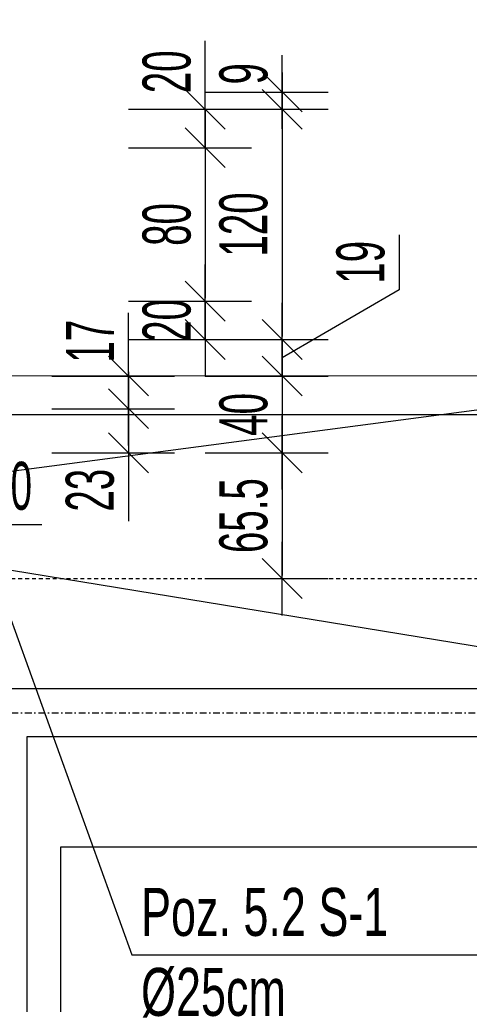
# Model space of a CAD drawing. Header units: millimetres. Extents: x -12386 to -7050, y -1495 to 2173.
# Tile 20 of 25: x -10161 to -9927, y 904 to 1418. Entities that reach past the tile are written whole.
import ezdxf

# ---------------------------------------------------------------- set-up
doc = ezdxf.new("R2010")
doc.units = ezdxf.units.MM
doc.header["$LTSCALE"] = 10
doc.linetypes.add('MO', pattern=[0.7, 0.35, -0.17, 0.01, -0.17])
doc.linetypes.add('MP', pattern=[0.36, 0.2, -0.16])
for name, color, linetype in [('BA_wis', 2, 'Continuous'), ('BA_wym', 1, 'Continuous'), ('BD_lpm', 1, 'MP'), ('BD_osm', 1, 'MO'), ('BD_wic', 1, 'Continuous'), ('BD_wig', 3, 'Continuous'), ('BD_wis', 2, 'Continuous'), ('BZ_odn', 1, 'Continuous'), ('BZ_txs', 2, 'Continuous')]:
    doc.layers.add(name, color=color, linetype=linetype)
doc.styles.add('BIKTS', font='bikromsw.shx', dxfattribs={"width": 0.8})
doc.styles.add('BIKWYM', font='bikromsw.shx', dxfattribs={"width": 0.6})
doc.dimstyles.new('BA_KR_100_cm', dxfattribs={"dimtxt": 25, "dimasz": 1.666667, "dimexe": 24, "dimexo": 0, "dimgap": 0, "dimtad": 0, "dimdec": 1, "dimrnd": 0.5, "dimzin": 9, "dimdsep": 46, "dimtxsty": 'BIKWYM', "dimblk": 'WYM-KR', "dimcen": 0, "dimdle": 20, "dimclrd": 256, "dimclre": 256, "dimclrt": 2, "dimadec": 0, "dimazin": 0, "dimtfac": 0.033333, "dimtdec": 1, "dimtmove": 0, "dimatfit": 3, "dimldrblk": 'WYM-KR', "dimfxl": 25, "dimfxlon": 1, "dimtvp": 0.8, "dimtolj": 1, "dimarcsym": 0})
doc.dimstyles.new('BZ_ST_100_cm', dxfattribs={"dimtxt": 25, "dimasz": 1.666667, "dimexe": 24, "dimexo": 0, "dimgap": 0, "dimtad": 0, "dimdec": 1, "dimrnd": 0.5, "dimdsep": 46, "dimtxsty": 'BIKWYM', "dimblk": 'WYM-ST', "dimcen": 0, "dimdle": 20, "dimclrd": 256, "dimclre": 256, "dimclrt": 7, "dimadec": 0, "dimazin": 0, "dimtfac": 0.033333, "dimtdec": 1, "dimtix": 1, "dimtmove": 2, "dimatfit": 3, "dimldrblk": 'WYM-ST', "dimfxl": 25, "dimfxlon": 1, "dimtvp": 0.8, "dimtolj": 1, "dimtzin": 0, "dimarcsym": 0})

# ---------------------------------------------------------------- blocks, each defined once
blk = doc.blocks.new('WYM-KR')
at = {"color": 7, "linetype": 'ByBlock'}
blk.add_line((6.24, 6.24), (-6.24, -6.24), dxfattribs=at)
at = {"linetype": 'ByBlock'}
blk.add_line((11.52, 0), (-11.52, 0), dxfattribs=at)
blk = doc.blocks.new('*D129')
at = {"layer": 'BA_wym', "lineweight": -2}
for p, q in [((-10182.08, 1599.85), (-10182.08, 1663.85)), ((-10157.08, 1599.85), (-10157.08, 1663.85)), ((-10183.74, 1639.85), (-10185.41, 1639.85)), ((-10182.08, 1639.85), (-10157.08, 1639.85)), ((-10155.41, 1639.85), (-10121.36, 1639.85))]:
    blk.add_line(p, q, dxfattribs=at)
at = {"layer": 'Defpoints', "color": 0}
for p in [(-10157.08, 1639.85), (-10182.08, 1043.85), (-10157.08, 1043.85)]:
    blk.add_point(p, dxfattribs=at)
at = {"layer": 'BA_wym', "lineweight": -2, "xscale": 1.666666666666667, "yscale": 1.666666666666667, "zscale": 1.666666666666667}
blk.add_blockref('WYM-KR', (-10182.08, 1639.85), dxfattribs=at)
at = {"layer": 'BA_wym', "lineweight": -2, "xscale": 1.666666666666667, "yscale": 1.666666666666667, "zscale": 1.666666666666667, "rotation": 180}
blk.add_blockref('WYM-KR', (-10157.08, 1639.85), dxfattribs=at)
at = {"layer": 'BA_wym', "color": 2, "insert": (-10137.55, 1659.85), "char_height": 25, "attachment_point": 5, "style": 'BIKWYM'}
blk.add_mtext('\\A1;25', dxfattribs=at)
blk = doc.blocks.new('*D130')
at = {"layer": 'BA_wym', "lineweight": -2}
for p, q in [((-10157.08, 1599.85), (-10157.08, 1663.85)), ((-9818.07, 1599.85), (-9818.07, 1663.85)), ((-10155.41, 1639.85), (-9819.74, 1639.85))]:
    blk.add_line(p, q, dxfattribs=at)
at = {"layer": 'Defpoints', "color": 0}
for p in [(-9818.07, 1639.85), (-9818.07, 1119.71), (-10157.08, 1043.85)]:
    blk.add_point(p, dxfattribs=at)
at = {"layer": 'BA_wym', "lineweight": -2, "xscale": 1.666666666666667, "yscale": 1.666666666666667, "zscale": 1.666666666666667, "rotation": 180}
blk.add_blockref('WYM-KR', (-10157.08, 1639.85), dxfattribs=at)
at = {"layer": 'BA_wym', "lineweight": -2, "xscale": 1.666666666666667, "yscale": 1.666666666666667, "zscale": 1.666666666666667}
blk.add_blockref('WYM-KR', (-9818.07, 1639.85), dxfattribs=at)
at = {"layer": 'BA_wym', "color": 2, "insert": (-9987.57, 1659.85), "char_height": 25, "attachment_point": 5, "style": 'BIKWYM'}
blk.add_mtext('\\A1;339', dxfattribs=at)
blk = doc.blocks.new('*D140')
at = {"layer": 'BA_wym', "lineweight": -2}
for p, q in [((-10199.58, 1639.85), (-10199.58, 1703.85)), ((-10139.58, 1639.85), (-10139.58, 1703.85)), ((-10197.91, 1679.85), (-10141.24, 1679.85))]:
    blk.add_line(p, q, dxfattribs=at)
at = {"layer": 'Defpoints', "color": 0}
for p in [(-10139.58, 1679.85), (-10199.58, 986.35), (-10139.58, 986.35)]:
    blk.add_point(p, dxfattribs=at)
at = {"layer": 'BA_wym', "lineweight": -2, "xscale": 1.666666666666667, "yscale": 1.666666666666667, "zscale": 1.666666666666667, "rotation": 180}
blk.add_blockref('WYM-KR', (-10199.58, 1679.85), dxfattribs=at)
at = {"layer": 'BA_wym', "lineweight": -2, "xscale": 1.666666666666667, "yscale": 1.666666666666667, "zscale": 1.666666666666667}
blk.add_blockref('WYM-KR', (-10139.58, 1679.85), dxfattribs=at)
at = {"layer": 'BA_wym', "color": 2, "insert": (-10169.58, 1699.85), "char_height": 25, "attachment_point": 5, "style": 'BIKWYM'}
blk.add_mtext('\\A1;60', dxfattribs=at)
blk = doc.blocks.new('*D141')
at = {"layer": 'BA_wym', "lineweight": -2}
for p, q in [((-10139.58, 1639.85), (-10139.58, 1703.85)), ((-9875.58, 1639.85), (-9875.58, 1703.85)), ((-10137.91, 1679.85), (-9877.24, 1679.85))]:
    blk.add_line(p, q, dxfattribs=at)
at = {"layer": 'Defpoints', "color": 0}
for p in [(-9875.58, 1679.85), (-10139.58, 986.35), (-9875.58, 986.35)]:
    blk.add_point(p, dxfattribs=at)
at = {"layer": 'BA_wym', "lineweight": -2, "xscale": 1.666666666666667, "yscale": 1.666666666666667, "zscale": 1.666666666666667, "rotation": 180}
blk.add_blockref('WYM-KR', (-10139.58, 1679.85), dxfattribs=at)
at = {"layer": 'BA_wym', "lineweight": -2, "xscale": 1.666666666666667, "yscale": 1.666666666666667, "zscale": 1.666666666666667}
blk.add_blockref('WYM-KR', (-9875.58, 1679.85), dxfattribs=at)
at = {"layer": 'BA_wym', "color": 2, "insert": (-10007.58, 1699.85), "char_height": 25, "attachment_point": 5, "style": 'BIKWYM'}
blk.add_mtext('\\A1;264', dxfattribs=at)
blk = doc.blocks.new('*D149')
at = {"layer": 'BA_wym', "lineweight": -2}
for p, q in [((-10405.58, 1679.85), (-10405.58, 1743.85)), ((-9805.58, 1679.85), (-9805.58, 1743.85)), ((-10403.91, 1719.85), (-9807.24, 1719.85))]:
    blk.add_line(p, q, dxfattribs=at)
at = {"layer": 'Defpoints', "color": 0}
for p in [(-9805.58, 1719.85), (-9805.58, 1370.37), (-10405.58, 1361.23)]:
    blk.add_point(p, dxfattribs=at)
at = {"layer": 'BA_wym', "lineweight": -2, "xscale": 1.666666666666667, "yscale": 1.666666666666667, "zscale": 1.666666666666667, "rotation": 180}
blk.add_blockref('WYM-KR', (-10405.58, 1719.85), dxfattribs=at)
at = {"layer": 'BA_wym', "lineweight": -2, "xscale": 1.666666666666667, "yscale": 1.666666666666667, "zscale": 1.666666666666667}
blk.add_blockref('WYM-KR', (-9805.58, 1719.85), dxfattribs=at)
at = {"layer": 'BA_wym', "color": 2, "insert": (-10105.58, 1739.85), "char_height": 25, "attachment_point": 5, "style": 'BIKWYM'}
blk.add_mtext('\\A1;600', dxfattribs=at)
blk = doc.blocks.new('*D155')
at = {"layer": 'BA_wym', "lineweight": -2}
for p, q in [((-10935.58, 1719.85), (-10935.58, 1783.85)), ((-9875.58, 1719.85), (-9875.58, 1783.85)), ((-10933.91, 1759.85), (-9877.24, 1759.85))]:
    blk.add_line(p, q, dxfattribs=at)
at = {"layer": 'Defpoints', "color": 0}
for p in [(-9875.58, 1759.85), (-10935.58, 1172.35), (-9875.58, 1172.35)]:
    blk.add_point(p, dxfattribs=at)
at = {"layer": 'BA_wym', "lineweight": -2, "xscale": 1.666666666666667, "yscale": 1.666666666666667, "zscale": 1.666666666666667, "rotation": 180}
blk.add_blockref('WYM-KR', (-10935.58, 1759.85), dxfattribs=at)
at = {"layer": 'BA_wym', "lineweight": -2, "xscale": 1.666666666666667, "yscale": 1.666666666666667, "zscale": 1.666666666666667}
blk.add_blockref('WYM-KR', (-9875.58, 1759.85), dxfattribs=at)
at = {"layer": 'BA_wym', "color": 2, "insert": (-10405.58, 1779.85), "char_height": 25, "attachment_point": 5, "style": 'BIKWYM'}
blk.add_mtext('\\A1;1060', dxfattribs=at)
blk = doc.blocks.new('*D159')
at = {"layer": 'BA_wym', "lineweight": -2}
for p, q in [((-11755.58, 1759.85), (-11755.58, 1823.85)), ((-9055.58, 1759.85), (-9055.58, 1823.85)), ((-11753.91, 1799.85), (-9057.24, 1799.85))]:
    blk.add_line(p, q, dxfattribs=at)
at = {"layer": 'Defpoints', "color": 0}
for p in [(-9055.58, 1799.85), (-9055.58, 1126.35), (-11755.58, 806.35)]:
    blk.add_point(p, dxfattribs=at)
at = {"layer": 'BA_wym', "lineweight": -2, "xscale": 1.666666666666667, "yscale": 1.666666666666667, "zscale": 1.666666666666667, "rotation": 180}
blk.add_blockref('WYM-KR', (-11755.58, 1799.85), dxfattribs=at)
at = {"layer": 'BA_wym', "lineweight": -2, "xscale": 1.666666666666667, "yscale": 1.666666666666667, "zscale": 1.666666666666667}
blk.add_blockref('WYM-KR', (-9055.58, 1799.85), dxfattribs=at)
at = {"layer": 'BA_wym', "color": 2, "insert": (-10405.58, 1819.85), "char_height": 25, "attachment_point": 5, "style": 'BIKWYM'}
blk.add_mtext('\\A1;2700', dxfattribs=at)
blk = doc.blocks.new('*D161')
at = {"layer": 'BA_wym', "lineweight": -2}
for p, q in [((-11879.08, 1799.85), (-11879.08, 1863.85)), ((-8932.08, 1799.85), (-8932.08, 1863.85)), ((-11877.41, 1839.85), (-8933.74, 1839.85))]:
    blk.add_line(p, q, dxfattribs=at)
at = {"layer": 'Defpoints', "color": 0}
for p in [(-8932.08, 1839.85), (-11879.08, 806.35), (-8932.08, 806.35)]:
    blk.add_point(p, dxfattribs=at)
at = {"layer": 'BA_wym', "lineweight": -2, "xscale": 1.666666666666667, "yscale": 1.666666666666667, "zscale": 1.666666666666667, "rotation": 180}
blk.add_blockref('WYM-KR', (-11879.08, 1839.85), dxfattribs=at)
at = {"layer": 'BA_wym', "lineweight": -2, "xscale": 1.666666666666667, "yscale": 1.666666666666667, "zscale": 1.666666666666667}
blk.add_blockref('WYM-KR', (-8932.08, 1839.85), dxfattribs=at)
at = {"layer": 'BA_wym', "color": 2, "insert": (-10405.58, 1859.85), "char_height": 25, "attachment_point": 5, "style": 'BIKWYM'}
blk.add_mtext('\\A1;2947', dxfattribs=at)
blk = doc.blocks.new('*D166')
at = {"layer": 'BA_wym', "lineweight": -2}
for p, q in [((-10217.59, 1519.85), (-10217.59, 1583.85)), ((-10192.59, 1519.85), (-10192.59, 1583.85)), ((-10219.25, 1559.85), (-10220.92, 1559.85)), ((-10217.59, 1559.85), (-10192.59, 1559.85)), ((-10190.92, 1559.85), (-10156.87, 1559.85))]:
    blk.add_line(p, q, dxfattribs=at)
at = {"layer": 'Defpoints', "color": 0}
for p in [(-10192.59, 1559.85), (-10217.59, 1214.86), (-10192.59, 1214.86)]:
    blk.add_point(p, dxfattribs=at)
at = {"layer": 'BA_wym', "lineweight": -2, "xscale": 1.666666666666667, "yscale": 1.666666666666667, "zscale": 1.666666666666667}
blk.add_blockref('WYM-KR', (-10217.59, 1559.85), dxfattribs=at)
at = {"layer": 'BA_wym', "lineweight": -2, "xscale": 1.666666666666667, "yscale": 1.666666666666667, "zscale": 1.666666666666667, "rotation": 180}
blk.add_blockref('WYM-KR', (-10192.59, 1559.85), dxfattribs=at)
at = {"layer": 'BA_wym', "color": 2, "insert": (-10173.06, 1579.85), "char_height": 25, "attachment_point": 5, "style": 'BIKWYM'}
blk.add_mtext('\\A1;25', dxfattribs=at)
blk = doc.blocks.new('*D167')
at = {"layer": 'BA_wym', "lineweight": -2}
for p, q in [((-10192.59, 1519.85), (-10192.59, 1583.85)), ((-9824.53, 1519.85), (-9824.53, 1583.85)), ((-10190.92, 1559.85), (-9826.19, 1559.85))]:
    blk.add_line(p, q, dxfattribs=at)
at = {"layer": 'Defpoints', "color": 0}
for p in [(-9824.53, 1559.85), (-10192.59, 1214.86), (-9824.53, 1214.85)]:
    blk.add_point(p, dxfattribs=at)
at = {"layer": 'BA_wym', "lineweight": -2, "xscale": 1.666666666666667, "yscale": 1.666666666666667, "zscale": 1.666666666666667, "rotation": 180}
blk.add_blockref('WYM-KR', (-10192.59, 1559.85), dxfattribs=at)
at = {"layer": 'BA_wym', "lineweight": -2, "xscale": 1.666666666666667, "yscale": 1.666666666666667, "zscale": 1.666666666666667}
blk.add_blockref('WYM-KR', (-9824.53, 1559.85), dxfattribs=at)
at = {"layer": 'BA_wym', "color": 2, "insert": (-10008.56, 1579.85), "char_height": 25, "attachment_point": 5, "style": 'BIKWYM'}
blk.add_mtext('\\A1;368', dxfattribs=at)
blk = doc.blocks.new('*D174')
at = {"layer": 'BA_wym', "lineweight": -2}
for p, q in [((-10205.09, 1194.48), (-10205.09, 1130.48)), ((-10185.09, 1191.88), (-10185.09, 1130.48)), ((-10206.75, 1154.48), (-10208.42, 1154.48)), ((-10205.09, 1154.48), (-10185.09, 1154.48)), ((-10183.42, 1154.48), (-10149.37, 1154.48))]:
    blk.add_line(p, q, dxfattribs=at)
at = {"layer": 'Defpoints', "color": 0}
for p in [(-10205.09, 1202.36), (-10185.09, 1191.88), (-10185.09, 1154.48)]:
    blk.add_point(p, dxfattribs=at)
at = {"layer": 'BA_wym', "lineweight": -2, "xscale": 1.666666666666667, "yscale": 1.666666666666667, "zscale": 1.666666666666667}
blk.add_blockref('WYM-KR', (-10205.09, 1154.48), dxfattribs=at)
at = {"layer": 'BA_wym', "lineweight": -2, "xscale": 1.666666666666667, "yscale": 1.666666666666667, "zscale": 1.666666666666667, "rotation": 180}
blk.add_blockref('WYM-KR', (-10185.09, 1154.48), dxfattribs=at)
at = {"layer": 'BA_wym', "color": 2, "insert": (-10165.56, 1174.48), "char_height": 25, "attachment_point": 5, "style": 'BIKWYM'}
blk.add_mtext('\\A1;20', dxfattribs=at)
blk = doc.blocks.new('*D184')
at = {"layer": 'BA_wym', "lineweight": -2}
for p, q in [((-10185.09, 1559.85), (-10185.09, 1623.85)), ((-9827.07, 1559.85), (-9827.07, 1623.85)), ((-10183.42, 1599.85), (-9828.74, 1599.85))]:
    blk.add_line(p, q, dxfattribs=at)
at = {"layer": 'Defpoints', "color": 0}
for p in [(-9827.07, 1599.85), (-10185.09, 1231.88), (-9827.07, 1231.9)]:
    blk.add_point(p, dxfattribs=at)
at = {"layer": 'BA_wym', "lineweight": -2, "xscale": 1.666666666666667, "yscale": 1.666666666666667, "zscale": 1.666666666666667, "rotation": 180}
blk.add_blockref('WYM-KR', (-10185.09, 1599.85), dxfattribs=at)
at = {"layer": 'BA_wym', "lineweight": -2, "xscale": 1.666666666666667, "yscale": 1.666666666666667, "zscale": 1.666666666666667}
blk.add_blockref('WYM-KR', (-9827.07, 1599.85), dxfattribs=at)
at = {"layer": 'BA_wym', "color": 2, "insert": (-10006.08, 1619.85), "char_height": 25, "attachment_point": 5, "style": 'BIKWYM'}
blk.add_mtext('\\A1;358', dxfattribs=at)
blk = doc.blocks.new('*D197')
at = {"layer": 'BA_wym', "lineweight": -2}
for p, q in [((-10220.58, 1479.85), (-10220.58, 1543.85)), ((-9787.07, 1479.85), (-9787.07, 1543.85)), ((-10218.91, 1519.85), (-9788.74, 1519.85))]:
    blk.add_line(p, q, dxfattribs=at)
at = {"layer": 'Defpoints', "color": 0}
for p in [(-9787.07, 1519.85), (-10220.58, 1370.85), (-9787.07, 1231.9)]:
    blk.add_point(p, dxfattribs=at)
at = {"layer": 'BA_wym', "lineweight": -2, "xscale": 1.666666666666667, "yscale": 1.666666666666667, "zscale": 1.666666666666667, "rotation": 180}
blk.add_blockref('WYM-KR', (-10220.58, 1519.85), dxfattribs=at)
at = {"layer": 'BA_wym', "lineweight": -2, "xscale": 1.666666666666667, "yscale": 1.666666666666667, "zscale": 1.666666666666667}
blk.add_blockref('WYM-KR', (-9787.07, 1519.85), dxfattribs=at)
at = {"layer": 'BA_wym', "color": 2, "insert": (-10003.82, 1539.85), "char_height": 25, "attachment_point": 5, "style": 'BIKWYM'}
blk.add_mtext('\\A1;433.5', dxfattribs=at)
blk = doc.blocks.new('WYM-ST')
blk.add_hatch(color=256).paths.add_polyline_path([(-13, 2.88), (0, 0), (-13, -2.88)])
blk.add_lwpolyline([(0, 0), (-13, 2.88), (-13, -2.88), (0, 0)])
blk = doc.blocks.new('*D215')
at = {"layer": 'BA_wym', "lineweight": -2}
for p, q in [((-10104.17, 1216.52), (-10104.17, 1218.19)), ((-10144.17, 1214.86), (-10080.17, 1214.86)), ((-10104.17, 1214.86), (-10104.17, 1191.88)), ((-10144.17, 1191.88), (-10080.17, 1191.88)), ((-10104.17, 1190.21), (-10104.17, 1156.17))]:
    blk.add_line(p, q, dxfattribs=at)
at = {"layer": 'Defpoints', "color": 0}
for p in [(-10144.17, 1214.86), (-10144.17, 1191.88), (-10104.17, 1191.88)]:
    blk.add_point(p, dxfattribs=at)
at = {"layer": 'BA_wym', "lineweight": -2, "xscale": 1.666666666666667, "yscale": 1.666666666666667, "zscale": 1.666666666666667}
for p, rotation in [((-10104.17, 1214.86), 270), ((-10104.17, 1191.88), 90)]:
    blk.add_blockref('WYM-KR', p, dxfattribs=dict(at, rotation=rotation))
at = {"layer": 'BA_wym', "color": 2, "insert": (-10124.17, 1172.36), "char_height": 25, "attachment_point": 5, "rotation": 90, "style": 'BIKWYM'}
blk.add_mtext('\\A1;23', dxfattribs=at)
blk = doc.blocks.new('*D216')
at = {"layer": 'BA_wym', "lineweight": -2}
for p, q in [((-10104.17, 1233.55), (-10104.17, 1264.74)), ((-10144.17, 1231.88), (-10080.17, 1231.88)), ((-10104.17, 1214.86), (-10104.17, 1231.88)), ((-10144.17, 1214.86), (-10080.17, 1214.86)), ((-10104.17, 1213.19), (-10104.17, 1211.52))]:
    blk.add_line(p, q, dxfattribs=at)
at = {"layer": 'Defpoints', "color": 0}
for p in [(-10144.17, 1231.88), (-10104.17, 1231.88), (-10144.17, 1214.86)]:
    blk.add_point(p, dxfattribs=at)
at = {"layer": 'BA_wym', "lineweight": -2, "xscale": 1.666666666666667, "yscale": 1.666666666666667, "zscale": 1.666666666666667}
for p, rotation in [((-10104.17, 1231.88), 270), ((-10104.17, 1214.86), 90)]:
    blk.add_blockref('WYM-KR', p, dxfattribs=dict(at, rotation=rotation))
at = {"layer": 'BA_wym', "color": 2, "insert": (-10124.17, 1249.98), "char_height": 25, "attachment_point": 5, "rotation": 90, "style": 'BIKWYM'}
blk.add_mtext('\\A1;17', dxfattribs=at)
blk = doc.blocks.new('*D219')
at = {"layer": 'BA_wym', "lineweight": -2}
for p, q in [((-10064.17, 1372.52), (-10064.17, 1406.57)), ((-10104.17, 1370.85), (-10040.17, 1370.85)), ((-10064.17, 1350.85), (-10064.17, 1370.85)), ((-10104.17, 1350.85), (-10040.17, 1350.85)), ((-10064.17, 1349.18), (-10064.17, 1347.52))]:
    blk.add_line(p, q, dxfattribs=at)
at = {"layer": 'Defpoints', "color": 0}
for p in [(-10104.17, 1370.85), (-10064.17, 1370.85), (-10104.17, 1350.85)]:
    blk.add_point(p, dxfattribs=at)
at = {"layer": 'BA_wym', "lineweight": -2, "xscale": 1.666666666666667, "yscale": 1.666666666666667, "zscale": 1.666666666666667}
for p, rotation in [((-10064.17, 1370.85), 270), ((-10064.17, 1350.85), 90)]:
    blk.add_blockref('WYM-KR', p, dxfattribs=dict(at, rotation=rotation))
at = {"layer": 'BA_wym', "color": 2, "insert": (-10084.17, 1390.38), "char_height": 25, "attachment_point": 5, "rotation": 90, "style": 'BIKWYM'}
blk.add_mtext('\\A1;20', dxfattribs=at)
blk = doc.blocks.new('*D220')
at = {"layer": 'BA_wym', "lineweight": -2}
for p, q in [((-10104.17, 1350.85), (-10040.17, 1350.85)), ((-10064.17, 1349.18), (-10064.17, 1272.52)), ((-10104.17, 1270.85), (-10040.17, 1270.85))]:
    blk.add_line(p, q, dxfattribs=at)
at = {"layer": 'Defpoints', "color": 0}
for p in [(-10104.17, 1350.85), (-10104.17, 1270.85), (-10064.17, 1270.85)]:
    blk.add_point(p, dxfattribs=at)
at = {"layer": 'BA_wym', "lineweight": -2, "xscale": 1.666666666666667, "yscale": 1.666666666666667, "zscale": 1.666666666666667}
for p, rotation in [((-10064.17, 1350.85), 90), ((-10064.17, 1270.85), 270)]:
    blk.add_blockref('WYM-KR', p, dxfattribs=dict(at, rotation=rotation))
at = {"layer": 'BA_wym', "color": 2, "insert": (-10084.17, 1310.85), "char_height": 25, "attachment_point": 5, "rotation": 90, "style": 'BIKWYM'}
blk.add_mtext('\\A1;80', dxfattribs=at)
blk = doc.blocks.new('*D221')
at = {"layer": 'BA_wym', "lineweight": -2}
for p, q in [((-10064.17, 1272.52), (-10064.17, 1274.18)), ((-10104.17, 1270.85), (-10040.17, 1270.85)), ((-10064.17, 1250.85), (-10064.17, 1270.85)), ((-10104.17, 1250.85), (-10040.17, 1250.85)), ((-10064.17, 1249.18), (-10064.17, 1247.52))]:
    blk.add_line(p, q, dxfattribs=at)
at = {"layer": 'Defpoints', "color": 0}
for p in [(-10104.17, 1270.85), (-10064.17, 1270.85), (-10104.17, 1250.85)]:
    blk.add_point(p, dxfattribs=at)
at = {"layer": 'BA_wym', "lineweight": -2, "xscale": 1.666666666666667, "yscale": 1.666666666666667, "zscale": 1.666666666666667}
for p, rotation in [((-10064.17, 1270.85), 270), ((-10064.17, 1250.85), 90)]:
    blk.add_blockref('WYM-KR', p, dxfattribs=dict(at, rotation=rotation))
at = {"layer": 'BA_wym', "color": 2, "insert": (-10084.17, 1260.85), "char_height": 25, "attachment_point": 5, "rotation": 90, "style": 'BIKWYM'}
blk.add_mtext('\\A1;20', dxfattribs=at)
blk = doc.blocks.new('*D222')
at = {"layer": 'BA_wym', "lineweight": -2}
for p, q in [((-10024.17, 1381.52), (-10024.17, 1395.57)), ((-10064.17, 1379.85), (-10000.17, 1379.85)), ((-10024.17, 1370.85), (-10024.17, 1379.85)), ((-10064.17, 1370.85), (-10000.17, 1370.85)), ((-10024.17, 1369.18), (-10024.17, 1367.52))]:
    blk.add_line(p, q, dxfattribs=at)
at = {"layer": 'Defpoints', "color": 0}
for p in [(-10064.17, 1379.85), (-10024.17, 1379.85), (-10064.17, 1370.85)]:
    blk.add_point(p, dxfattribs=at)
at = {"layer": 'BA_wym', "lineweight": -2, "xscale": 1.666666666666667, "yscale": 1.666666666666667, "zscale": 1.666666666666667}
for p, rotation in [((-10024.17, 1379.85), 270), ((-10024.17, 1370.85), 90)]:
    blk.add_blockref('WYM-KR', p, dxfattribs=dict(at, rotation=rotation))
at = {"layer": 'BA_wym', "color": 2, "insert": (-10044.17, 1389.38), "char_height": 25, "attachment_point": 5, "rotation": 90, "style": 'BIKWYM'}
blk.add_mtext('\\A1;9', dxfattribs=at)
blk = doc.blocks.new('*D223')
at = {"layer": 'BA_wym', "lineweight": -2}
for p, q in [((-10064.17, 1370.85), (-10000.17, 1370.85)), ((-10024.17, 1369.18), (-10024.17, 1252.52)), ((-10064.17, 1250.85), (-10000.17, 1250.85))]:
    blk.add_line(p, q, dxfattribs=at)
at = {"layer": 'Defpoints', "color": 0}
for p in [(-10064.17, 1370.85), (-10064.17, 1250.85), (-10024.17, 1250.85)]:
    blk.add_point(p, dxfattribs=at)
at = {"layer": 'BA_wym', "lineweight": -2, "xscale": 1.666666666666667, "yscale": 1.666666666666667, "zscale": 1.666666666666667}
for p, rotation in [((-10024.17, 1370.85), 90), ((-10024.17, 1250.85), 270)]:
    blk.add_blockref('WYM-KR', p, dxfattribs=dict(at, rotation=rotation))
at = {"layer": 'BA_wym', "color": 2, "insert": (-10044.17, 1310.85), "char_height": 25, "attachment_point": 5, "rotation": 90, "style": 'BIKWYM'}
blk.add_mtext('\\A1;120', dxfattribs=at)
blk = doc.blocks.new('*D224')
at = {"layer": 'BA_wym', "lineweight": -2}
for p, q in [((-9963.21, 1305.41), (-9963.21, 1276.84)), ((-9963.21, 1276.84), (-10024.17, 1241.37)), ((-10024.17, 1252.52), (-10024.17, 1254.18)), ((-10064.17, 1250.85), (-10000.17, 1250.85)), ((-10024.17, 1231.88), (-10024.17, 1250.85)), ((-10064.17, 1231.88), (-10000.17, 1231.88)), ((-10024.17, 1230.21), (-10024.17, 1228.55))]:
    blk.add_line(p, q, dxfattribs=at)
at = {"layer": 'Defpoints', "color": 0}
for p in [(-10064.17, 1250.85), (-10024.17, 1250.85), (-10064.17, 1231.88)]:
    blk.add_point(p, dxfattribs=at)
at = {"layer": 'BA_wym', "lineweight": -2, "xscale": 1.666666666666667, "yscale": 1.666666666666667, "zscale": 1.666666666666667}
for p, rotation in [((-10024.17, 1250.85), 270), ((-10024.17, 1231.88), 90)]:
    blk.add_blockref('WYM-KR', p, dxfattribs=dict(at, rotation=rotation))
at = {"layer": 'BA_wym', "color": 2, "insert": (-9983.21, 1291.12), "char_height": 25, "attachment_point": 5, "rotation": 90, "style": 'BIKWYM'}
blk.add_mtext('\\A1;19', dxfattribs=at)
blk = doc.blocks.new('*D225')
at = {"layer": 'BA_wym', "lineweight": -2}
for p, q in [((-10064.17, 1231.88), (-10000.17, 1231.88)), ((-10024.17, 1230.21), (-10024.17, 1193.55)), ((-10064.17, 1191.88), (-10000.17, 1191.88))]:
    blk.add_line(p, q, dxfattribs=at)
at = {"layer": 'Defpoints', "color": 0}
for p in [(-10064.17, 1231.88), (-10064.17, 1191.88), (-10024.17, 1191.88)]:
    blk.add_point(p, dxfattribs=at)
at = {"layer": 'BA_wym', "lineweight": -2, "xscale": 1.666666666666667, "yscale": 1.666666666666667, "zscale": 1.666666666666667}
for p, rotation in [((-10024.17, 1231.88), 90), ((-10024.17, 1191.88), 270)]:
    blk.add_blockref('WYM-KR', p, dxfattribs=dict(at, rotation=rotation))
at = {"layer": 'BA_wym', "color": 2, "insert": (-10044.17, 1211.88), "char_height": 25, "attachment_point": 5, "rotation": 90, "style": 'BIKWYM'}
blk.add_mtext('\\A1;40', dxfattribs=at)
blk = doc.blocks.new('*D226')
at = {"layer": 'BA_wym', "lineweight": -2}
for p, q in [((-10064.17, 1191.88), (-10000.17, 1191.88)), ((-10024.17, 1190.21), (-10024.17, 1128.01)), ((-10064.17, 1126.35), (-10000.17, 1126.35))]:
    blk.add_line(p, q, dxfattribs=at)
at = {"layer": 'Defpoints', "color": 0}
for p in [(-10064.17, 1191.88), (-10064.17, 1126.35), (-10024.17, 1126.35)]:
    blk.add_point(p, dxfattribs=at)
at = {"layer": 'BA_wym', "lineweight": -2, "xscale": 1.666666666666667, "yscale": 1.666666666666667, "zscale": 1.666666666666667}
for p, rotation in [((-10024.17, 1191.88), 90), ((-10024.17, 1126.35), 270)]:
    blk.add_blockref('WYM-KR', p, dxfattribs=dict(at, rotation=rotation))
at = {"layer": 'BA_wym', "color": 2, "insert": (-10044.17, 1159.11), "char_height": 25, "attachment_point": 5, "rotation": 90, "style": 'BIKWYM'}
blk.add_mtext('\\A1;65.5', dxfattribs=at)

msp = doc.modelspace()

# ---------------------------------------------------------------- linework, layer by layer
at = {"layer": 'BA_wis'}
msp.add_lwpolyline([(-10139.58, 632.35), (-9875.58, 632.35), (-9875.58, 986.35), (-10139.58, 986.35)], close=True, dxfattribs=at)
at = {"layer": 'BD_lpm', "color": 2}
msp.add_lwpolyline([(-11024.08, 1172.35), (-10935.58, 1172.35), (-10935.58, 1126.34), (-9875.58, 1126.35), (-9875.58, 1172.35), (-9787.07, 1172.35)], dxfattribs=at)
at = {"layer": 'BD_osm'}
msp.add_lwpolyline([(-12279.08, 1056.35), (-8532.08, 1056.35)], dxfattribs=at)
at = {"layer": 'BD_wic'}
for points in [[(-9787.08, 1068.85), (-9787.07, 1231.9), (-10783.08, 1231.86), (-10783.08, 1379.85), (-11024.08, 1379.85), (-11024.08, 1068.85)], [(-11024.08, 1379.85), (-10783.08, 1231.86), (-9787.08, 1068.85)], [(-9787.07, 1231.9), (-11024.08, 1068.85)]]:
    msp.add_lwpolyline(points, dxfattribs=at)
at = {"layer": 'BD_wig'}
msp.add_lwpolyline([(-11683.08, -756.15), (-9128.08, -756.15), (-9128.08, -927.15), (-9103.08, -927.15), (-9103.08, 1068.85), (-9793.08, 1068.85), (-9793.08, 1119.85), (-9818.08, 1119.85), (-9818.08, 1068.85), (-10993.08, 1068.84), (-10993.08, 1119.85), (-11018.08, 1119.85), (-11018.08, 1068.85), (-11708.08, 1068.85), (-11708.08, -927.15), (-11683.08, -927.15), (-11683.08, -756.15)], dxfattribs=at)
msp.add_lwpolyline([(-10157.08, 614.85), (-9818.08, 614.85), (-9818.08, 1043.85), (-10157.08, 1043.85)], close=True, dxfattribs=at)
at = {"layer": 'BD_wis'}
for points in [[(-9787.07, 1068.85), (-9787.07, 1231.9), (-10783.08, 1231.86), (-10783.08, 1250.85), (-10220.58, 1250.85), (-10220.58, 1270.85), (-10803.08, 1270.85), (-10803.07, 1211.86), (-10626.07, 1211.86)], [(-10185.09, 1211.88), (-9827.07, 1211.9)]]:
    msp.add_lwpolyline(points, dxfattribs=at)

# ---------------------------------------------------------------- texts
at = {"layer": 'BZ_txs', "insert": (-10097.62, 965.12), "char_height": 25, "width": 452.0462, "attachment_point": 1, "style": 'BIKTS'}
msp.add_mtext('{\\W0.7;Poz. 5.2 S-1\\P\\A1;%%C25cm}', dxfattribs=at)

# ---------------------------------------------------------------- dimensions: what is measured, and where the dimension line sits
at = {"layer": 'BA_wym'}
for base, p1, p2, picture, middle in [((-8932.08, 1839.85), (-11879.08, 806.35), (-8932.08, 806.35), '*D161', (-10405.58, 1859.85)), ((-9055.58, 1799.85), (-11755.58, 806.35), (-9055.58, 1126.35), '*D159', (-10405.58, 1819.85)), ((-9875.58, 1759.85), (-10935.58, 1172.35), (-9875.58, 1172.35), '*D155', (-10405.58, 1779.85)), ((-9805.58, 1719.85), (-10405.58, 1361.23), (-9805.58, 1370.37), '*D149', (-10105.58, 1739.85)), ((-10139.58, 1679.85), (-10199.58, 986.35), (-10139.58, 986.35), '*D140', (-10169.58, 1699.85)), ((-9875.58, 1679.85), (-10139.58, 986.35), (-9875.58, 986.35), '*D141', (-10007.58, 1699.85)), ((-10157.08, 1639.85), (-10182.08, 1043.85), (-10157.08, 1043.85), '*D129', (-10137.55, 1659.85)), ((-9818.07, 1639.85), (-10157.08, 1043.85), (-9818.07, 1119.71), '*D130', (-9987.57, 1659.85)), ((-9827.07, 1599.85), (-10185.09, 1231.88), (-9827.07, 1231.9), '*D184', (-10006.08, 1619.85)), ((-10192.59, 1559.85), (-10217.59, 1214.86), (-10192.59, 1214.86), '*D166', (-10173.06, 1579.85)), ((-9824.53, 1559.85), (-10192.59, 1214.86), (-9824.53, 1214.85), '*D167', (-10008.56, 1579.85)), ((-9787.07, 1519.85), (-10220.58, 1370.85), (-9787.07, 1231.9), '*D197', (-10003.82, 1539.85)), ((-10185.09, 1154.48), (-10205.09, 1202.36), (-10185.09, 1191.88), '*D174', (-10165.56, 1174.48))]:
    dim = msp.add_linear_dim(base=base, p1=p1, p2=p2, dimstyle='BA_KR_100_cm', override={"dimblk": 'WYM-KR', "dimatfit": 1, "dimfxl": 40}, dxfattribs=at)
    dim.commit()
    dim.dimension.update_dxf_attribs({"geometry": picture, "text_midpoint": middle})
for base, p1, p2, picture, middle in [((-10064.17, 1370.85), (-10104.17, 1350.85), (-10104.17, 1370.85), '*D219', (-10084.17, 1390.38)), ((-10024.17, 1379.85), (-10064.17, 1370.85), (-10064.17, 1379.85), '*D222', (-10044.17, 1389.38)), ((-10024.17, 1250.85), (-10064.17, 1370.85), (-10064.17, 1250.85), '*D223', (-10044.17, 1310.85)), ((-10064.17, 1270.85), (-10104.17, 1350.85), (-10104.17, 1270.85), '*D220', (-10084.17, 1310.85)), ((-10104.17, 1231.88), (-10144.17, 1214.86), (-10144.17, 1231.88), '*D216', (-10124.17, 1249.98)), ((-10024.17, 1191.88), (-10064.17, 1231.88), (-10064.17, 1191.88), '*D225', (-10044.17, 1211.88)), ((-10104.17, 1191.88), (-10144.17, 1214.86), (-10144.17, 1191.88), '*D215', (-10124.17, 1172.36)), ((-10024.17, 1126.35), (-10064.17, 1191.88), (-10064.17, 1126.35), '*D226', (-10044.17, 1159.11))]:
    dim = msp.add_linear_dim(base=base, p1=p1, p2=p2, angle=90, dimstyle='BA_KR_100_cm', override={"dimblk": 'WYM-KR', "dimatfit": 1, "dimfxl": 40}, dxfattribs=at)
    dim.commit()
    dim.dimension.update_dxf_attribs({"geometry": picture, "text_midpoint": middle})
for base, p1, p2, override, picture, middle in [((-10024.17, 1250.85), (-10064.17, 1231.88), (-10064.17, 1250.85), {"dimblk": 'WYM-KR', "dimtmove": 1, "dimatfit": 1, "dimfxl": 40}, '*D224', (-9963.21, 1276.84)), ((-10064.17, 1270.85), (-10104.17, 1250.85), (-10104.17, 1270.85), {"dimblk": 'WYM-KR', "dimatfit": 1, "dimfxl": 40}, '*D221', (-10064.17, 1260.85))]:
    dim = msp.add_linear_dim(base=base, p1=p1, p2=p2, angle=90, dimstyle='BA_KR_100_cm', override=override, dxfattribs=at)
    dim.commit()
    dim.dimension.update_dxf_attribs({"geometry": picture, "text_midpoint": middle, "dimtype": 160})

# ---------------------------------------------------------------- leaders
at = {"layer": 'BZ_odn', "has_arrowhead": 0}
msp.add_leader([(-10205.09, 1214.86), (-10102.49, 930.32), (-9911.84, 930.32)], dimstyle='BZ_ST_100_cm', dxfattribs=at)

doc.saveas('drawing.dxf')
